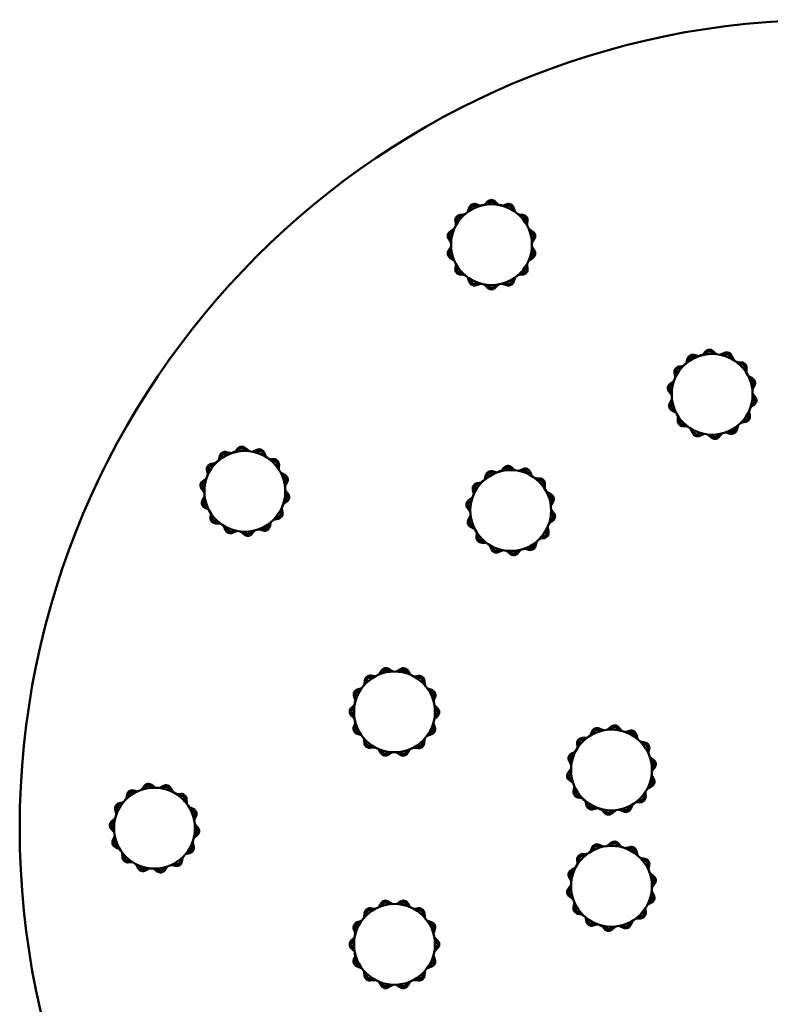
# Model space of a CAD drawing. Header units: millimetres. Extents: x 895 to 3556, y 117 to 2913.
# Tile 2 of 13: x 895 to 1312, y 469 to 1017. Entities that reach past the tile are written whole.
import ezdxf

# ---------------------------------------------------------------- set-up
doc = ezdxf.new("R2010")
doc.units = ezdxf.units.MM
doc.header["$LTSCALE"] = 10
doc.layers.add('Widoczne (ISO)', color=7, linetype='Continuous', lineweight=50)

msp = doc.modelspace()

# ---------------------------------------------------------------- linework, layer by layer
at = {"layer": 'Widoczne (ISO)'}
for p, q in [((1153.77, 914.49), (1155.13, 915.88)), ((1159.42, 915.88), (1160.77, 914.49)), ((1144.31, 910.74), (1144.93, 912.57)), ((1145.87, 912.25), (1145.46, 911.03)), ((1149.66, 913.05), (1148.45, 913.49)), ((1148.79, 914.43), (1150.61, 913.77)), ((1151.48, 913.91), (1151.48, 913.87)), ((1151.48, 913.91), (1152.7, 913.91)), ((1151.48, 913.62), (1151.48, 913.87)), ((1155.84, 915.18), (1154.94, 914.26)), ((1159.6, 914.26), (1158.7, 915.18)), ((1161.85, 913.91), (1163.07, 913.91)), ((1163.07, 913.87), (1163.07, 913.91)), ((1163.07, 913.87), (1163.07, 913.62)), ((1163.93, 913.77), (1165.75, 914.43)), ((1166.09, 913.49), (1164.88, 913.05)), ((1169.08, 911.03), (1168.67, 912.25)), ((1169.62, 912.57), (1170.23, 910.74)), ((1137.41, 903.25), (1137.17, 905.17)), ((1138.16, 905.29), (1138.32, 904.01)), ((1139.85, 908.52), (1141.77, 908.71)), ((1141.23, 907.65), (1139.95, 907.52)), ((1172.77, 908.71), (1174.7, 908.52)), ((1174.6, 907.52), (1173.32, 907.65)), ((1176.22, 904.01), (1176.38, 905.29)), ((1177.37, 905.17), (1177.13, 903.25)), ((1134.35, 899.31), (1136, 900.32)), ((1135.97, 899.13), (1134.87, 898.46)), ((1178.54, 900.32), (1180.19, 899.31)), ((1179.67, 898.46), (1178.57, 899.13)), ((1134.44, 893.5), (1133.4, 895.13)), ((1134.24, 895.67), (1134.94, 894.59)), ((1179.61, 894.59), (1180.3, 895.67)), ((1181.15, 895.13), (1180.1, 893.5)), ((1133.4, 888.63), (1134.44, 890.26)), ((1134.94, 889.17), (1134.24, 888.09)), ((1180.3, 888.09), (1179.61, 889.17)), ((1180.1, 890.26), (1181.15, 888.63)), ((1136, 883.44), (1134.35, 884.45)), ((1134.87, 885.3), (1135.97, 884.63)), ((1135.33, 885.9), (1135.3, 885.88)), ((1135.91, 884.83), (1135.3, 885.88)), ((1135.33, 885.9), (1135.55, 886.03)), ((1180.19, 884.45), (1178.54, 883.44)), ((1178.57, 884.63), (1179.67, 885.3)), ((1179.25, 885.88), (1178.64, 884.83)), ((1179, 886.03), (1179.21, 885.9)), ((1179.25, 885.88), (1179.21, 885.9)), ((1137.17, 878.59), (1137.41, 880.51)), ((1138.32, 879.75), (1138.16, 878.47)), ((1140.92, 876.14), (1140.48, 876.9)), ((1174.06, 876.9), (1173.62, 876.14)), ((1176.38, 878.47), (1176.22, 879.75)), ((1177.13, 880.51), (1177.37, 878.59)), ((1141.77, 875.04), (1139.85, 875.24)), ((1139.95, 876.23), (1141.23, 876.1)), ((1144.93, 871.19), (1144.31, 873.02)), ((1145.46, 872.73), (1145.87, 871.51)), ((1168.67, 871.51), (1169.08, 872.73)), ((1170.23, 873.02), (1169.62, 871.19)), ((1174.7, 875.24), (1172.77, 875.04)), ((1173.32, 876.1), (1174.6, 876.23)), ((1148.45, 870.27), (1149.66, 870.71)), ((1150.61, 869.99), (1148.79, 869.33)), ((1155.13, 867.88), (1153.77, 869.26)), ((1154.94, 869.5), (1155.84, 868.58)), ((1158.7, 868.58), (1159.6, 869.5)), ((1160.77, 869.26), (1159.42, 867.88)), ((1165.75, 869.33), (1163.93, 869.99)), ((1164.88, 870.71), (1166.09, 870.27)), ((1265.85, 826.53), (1266.34, 828.4)), ((1267.3, 828.15), (1266.98, 826.9)), ((1271.03, 829.2), (1269.79, 829.56)), ((1270.06, 830.52), (1271.92, 829.99)), ((1273.15, 830.01), (1274.21, 830.61)), ((1274.23, 830.58), (1274.21, 830.61)), ((1274.23, 830.58), (1274.35, 830.36)), ((1275.03, 830.92), (1276.29, 832.4)), ((1277.05, 831.75), (1276.21, 830.77)), ((1280.86, 831.09), (1279.9, 831.94)), ((1280.57, 832.69), (1282.01, 831.4)), ((1285.22, 830.9), (1286.99, 831.68)), ((1287.39, 830.76), (1286.21, 830.24)), ((1290.54, 828.51), (1290.05, 829.7)), ((1290.97, 830.09), (1291.71, 828.3)), ((1261.54, 824.01), (1263.45, 824.34)), ((1262.98, 823.24), (1261.71, 823.02)), ((1264.14, 824.88), (1265.2, 825.49)), ((1264.14, 824.88), (1264.16, 824.85)), ((1264.28, 824.63), (1264.16, 824.85)), ((1294.38, 826.46), (1296.32, 826.39)), ((1296.28, 825.39), (1295, 825.43)), ((1298.14, 822), (1298.21, 823.28)), ((1299.21, 823.23), (1299.11, 821.3)), ((1259.47, 818.58), (1259.11, 820.48)), ((1260.09, 820.67), (1260.33, 819.41)), ((1300.71, 818.48), (1302.43, 817.58)), ((1301.96, 816.69), (1300.82, 817.29)), ((1256.69, 814.45), (1258.27, 815.57)), ((1258.32, 814.38), (1257.27, 813.63)), ((1301.84, 814.26), (1302.1, 814.25)), ((1302.13, 814.25), (1302.1, 814.25)), ((1302.13, 814.25), (1302.13, 813.03)), ((1302.17, 812.83), (1302.79, 813.96)), ((1303.66, 813.47), (1302.73, 811.78)), ((1257.18, 808.66), (1256.03, 810.21)), ((1256.83, 810.81), (1257.6, 809.78)), ((1303.3, 806.39), (1302.54, 807.42)), ((1302.95, 808.54), (1304.11, 806.99)), ((1256.47, 803.73), (1257.4, 805.42)), ((1257.97, 804.37), (1257.35, 803.24)), ((1258.17, 800.51), (1259.31, 799.91)), ((1301.81, 802.82), (1302.86, 803.57)), ((1303.44, 802.75), (1301.86, 801.63)), ((1302.07, 803.88), (1302.06, 803)), ((1259.42, 798.73), (1257.71, 799.62)), ((1260.92, 793.97), (1261.03, 795.9)), ((1261.99, 795.2), (1261.92, 793.92)), ((1300.05, 796.53), (1299.8, 797.79)), ((1300.66, 798.62), (1301.03, 796.72)), ((1265.75, 790.75), (1263.82, 790.81)), ((1263.85, 791.81), (1265.14, 791.77)), ((1263.95, 792.56), (1263.93, 792.52)), ((1264.98, 791.91), (1263.93, 792.52)), ((1263.95, 792.56), (1264.08, 792.77)), ((1292.83, 789.06), (1293.16, 790.3)), ((1294.29, 790.67), (1293.8, 788.8)), ((1298.59, 793.19), (1296.68, 792.86)), ((1297.15, 793.96), (1298.42, 794.18)), ((1269.17, 787.11), (1268.42, 788.9)), ((1269.59, 788.69), (1270.09, 787.5)), ((1272.74, 786.44), (1273.92, 786.96)), ((1273.64, 786.83), (1272.88, 787.28)), ((1274.92, 786.3), (1273.15, 785.52)), ((1279.57, 784.51), (1278.12, 785.8)), ((1279.27, 786.11), (1280.23, 785.26)), ((1283.09, 785.45), (1283.92, 786.43)), ((1285.1, 786.28), (1283.85, 784.8)), ((1290.07, 786.68), (1288.21, 787.21)), ((1289.11, 788), (1290.34, 787.64)), ((1014.83, 776.91), (1016.08, 778.39)), ((1020.36, 778.71), (1021.81, 777.43)), ((1005.68, 772.46), (1006.16, 774.33)), ((1007.12, 774.08), (1006.81, 772.84)), ((1010.84, 775.16), (1009.6, 775.51)), ((1009.87, 776.47), (1011.73, 775.95)), ((1012.96, 775.99), (1014.02, 776.59)), ((1014.03, 776.56), (1014.02, 776.59)), ((1014.03, 776.56), (1014.16, 776.34)), ((1016.85, 777.75), (1016.02, 776.76)), ((1020.66, 777.11), (1019.7, 777.96)), ((1025.02, 776.95), (1026.78, 777.74)), ((1027.19, 776.83), (1026.02, 776.3)), ((1030.36, 774.6), (1029.85, 775.79)), ((1030.78, 776.18), (1031.53, 774.39)), ((1001.39, 769.91), (1003.3, 770.25)), ((1002.83, 769.15), (1001.57, 768.92)), ((1003.98, 770.8), (1005.03, 771.41)), ((1003.98, 770.8), (1004, 770.77)), ((1004.12, 770.55), (1004, 770.77)), ((1034.21, 772.57), (1036.15, 772.51)), ((1036.12, 771.51), (1034.83, 771.55)), ((1038, 768.13), (1038.06, 769.42)), ((1039.06, 769.37), (1038.97, 767.44)), ((1162.82, 766.19), (1164.07, 767.67)), ((1168.34, 767.99), (1169.79, 766.71)), ((999.36, 764.47), (998.98, 766.37)), ((999.96, 766.56), (1000.21, 765.3)), ((1040.59, 764.63), (1042.31, 763.74)), ((1041.85, 762.85), (1040.71, 763.44)), ((1153.66, 761.73), (1154.14, 763.61)), ((1155.11, 763.36), (1154.79, 762.11)), ((1158.82, 764.44), (1157.59, 764.79)), ((1157.85, 765.75), (1159.72, 765.23)), ((1160.94, 765.26), (1162, 765.87)), ((1162.02, 765.84), (1162, 765.87)), ((1162.02, 765.84), (1162.14, 765.62)), ((1164.83, 767.02), (1164, 766.04)), ((1168.65, 766.39), (1167.68, 767.24)), ((1173, 766.23), (1174.77, 767.02)), ((1175.18, 766.11), (1174, 765.58)), ((1178.34, 763.88), (1177.84, 765.06)), ((1178.76, 765.45), (1179.51, 763.67)), ((1182.2, 761.84), (1184.13, 761.79)), ((996.6, 760.32), (998.17, 761.45)), ((996.76, 756.68), (997.54, 755.65)), ((998.23, 760.26), (997.19, 759.51)), ((1041.75, 760.41), (1042, 760.41)), ((1042.04, 760.41), (1042, 760.41)), ((1042.04, 760.41), (1042.04, 759.19)), ((1042.08, 758.99), (1042.7, 760.12)), ((1043.58, 759.64), (1042.65, 757.94)), ((1149.38, 759.19), (1151.28, 759.53)), ((1150.82, 758.43), (1149.55, 758.2)), ((1151.96, 760.08), (1153.02, 760.69)), ((1151.96, 760.08), (1151.98, 760.05)), ((1152.11, 759.83), (1151.98, 760.05)), ((1184.1, 760.79), (1182.82, 760.82)), ((1185.99, 757.41), (1186.05, 758.69)), ((1187.05, 758.65), (1186.95, 756.71)), ((997.13, 754.53), (995.96, 756.08)), ((996.45, 749.59), (997.37, 751.29)), ((1043.26, 752.56), (1042.49, 753.59)), ((1042.9, 754.71), (1044.06, 753.16)), ((1147.34, 753.75), (1146.96, 755.65)), ((1147.94, 755.84), (1148.19, 754.58)), ((1188.58, 753.9), (1190.3, 753.02)), ((1189.84, 752.13), (1188.69, 752.72)), ((997.94, 750.25), (997.33, 749.12)), ((999.43, 744.61), (997.71, 745.5)), ((998.17, 746.39), (999.31, 745.8)), ((1041.79, 748.98), (1042.84, 749.73)), ((1043.42, 748.92), (1041.85, 747.79)), ((1042.04, 750.04), (1042.04, 749.16)), ((1144.58, 749.59), (1146.15, 750.73)), ((1144.74, 745.96), (1145.52, 744.93)), ((1146.21, 749.54), (1145.17, 748.78)), ((1189.74, 749.69), (1189.99, 749.69)), ((1190.03, 749.69), (1189.99, 749.69)), ((1190.03, 749.69), (1190.03, 748.47)), ((1190.07, 748.26), (1190.68, 749.4)), ((1191.56, 748.92), (1190.64, 747.22)), ((1000.96, 739.87), (1001.05, 741.8)), ((1002.02, 741.11), (1001.96, 739.82)), ((1037.19, 740.09), (1038.46, 740.31)), ((1040.07, 742.68), (1039.81, 743.94)), ((1040.67, 744.77), (1041.05, 742.87)), ((1145.11, 743.81), (1143.95, 745.35)), ((1144.43, 738.87), (1145.35, 740.57)), ((1191.25, 741.83), (1190.47, 742.86)), ((1190.88, 743.98), (1192.04, 742.44)), ((1005.81, 736.67), (1003.88, 736.72)), ((1003.91, 737.72), (1005.19, 737.69)), ((1004, 738.47), (1003.98, 738.44)), ((1005.03, 737.83), (1003.98, 738.44)), ((1004, 738.47), (1004.12, 738.69)), ((1009.25, 733.06), (1008.49, 734.84)), ((1009.67, 734.64), (1010.17, 733.45)), ((1032.9, 735.16), (1033.22, 736.4)), ((1034.35, 736.78), (1033.87, 734.91)), ((1038.63, 739.33), (1036.73, 738.99)), ((1145.92, 739.53), (1145.31, 738.4)), ((1147.41, 733.89), (1145.69, 734.78)), ((1146.15, 735.66), (1147.3, 735.08)), ((1189.78, 738.25), (1190.82, 739.01)), ((1191.41, 738.2), (1189.84, 737.07)), ((1190.02, 739.32), (1190.02, 738.43)), ((1012.83, 732.41), (1014, 732.94)), ((1013.73, 732.81), (1012.96, 733.25)), ((1015, 732.29), (1013.24, 731.5)), ((1019.67, 730.53), (1018.22, 731.81)), ((1019.36, 732.13), (1020.33, 731.28)), ((1023.18, 731.49), (1024.01, 732.48)), ((1025.19, 732.33), (1023.94, 730.85)), ((1030.15, 732.76), (1028.29, 733.28)), ((1029.18, 734.07), (1030.42, 733.73)), ((1148.94, 729.15), (1149.04, 731.08)), ((1150, 730.38), (1149.94, 729.1)), ((1185.17, 729.36), (1186.44, 729.59)), ((1188.05, 731.95), (1187.8, 733.21)), ((1188.65, 734.04), (1189.03, 732.15)), ((1153.79, 725.95), (1151.86, 726)), ((1151.89, 727), (1153.17, 726.97)), ((1151.98, 727.75), (1151.96, 727.72)), ((1153.02, 727.11), (1151.96, 727.72)), ((1151.98, 727.75), (1152.1, 727.97)), ((1157.23, 722.34), (1156.48, 724.12)), ((1157.65, 723.92), (1158.15, 722.73)), ((1180.88, 724.43), (1181.2, 725.68)), ((1182.33, 726.06), (1181.85, 724.18)), ((1186.61, 728.6), (1184.71, 728.27)), ((1160.81, 721.69), (1161.99, 722.21)), ((1161.71, 722.09), (1160.94, 722.53)), ((1162.99, 721.57), (1161.22, 720.77)), ((1167.65, 719.8), (1166.2, 721.08)), ((1167.34, 721.41), (1168.31, 720.56)), ((1171.16, 720.77), (1171.99, 721.75)), ((1173.17, 721.6), (1171.92, 720.12)), ((1178.14, 722.04), (1176.27, 722.56)), ((1177.17, 723.35), (1178.4, 723)), ((1094.99, 653.15), (1096.01, 654.79)), ((1096.86, 654.26), (1096.18, 653.17)), ((1100.72, 654.18), (1099.65, 654.88)), ((1100.19, 655.72), (1101.81, 654.66)), ((1105.06, 654.64), (1106.69, 655.68)), ((1107.23, 654.83), (1106.14, 654.14)), ((1109.28, 653.51), (1109.41, 653.73)), ((1109.43, 653.76), (1109.41, 653.73)), ((1109.43, 653.76), (1110.48, 653.14)), ((1110.68, 653.08), (1110.01, 654.18)), ((1110.87, 654.7), (1111.87, 653.04)), ((1086.56, 647.43), (1086.76, 649.36)), ((1087.76, 649.25), (1087.62, 647.97)), ((1091.28, 650.85), (1090, 651.02)), ((1090.13, 652.01), (1092.05, 651.76)), ((1114.78, 651.61), (1116.71, 651.84)), ((1116.82, 650.84), (1115.54, 650.69)), ((1118.37, 648.52), (1119.14, 648.07)), ((1119.17, 647.77), (1119.05, 649.05)), ((1120.04, 649.14), (1120.22, 647.22)), ((1082.68, 644.3), (1084.51, 644.91)), ((1084.21, 643.76), (1082.99, 643.35)), ((1122.23, 644.67), (1124.06, 644.04)), ((1123.73, 643.09), (1122.52, 643.51)), ((1081.44, 638.63), (1080.79, 640.45)), ((1081.29, 636.54), (1081.3, 637.76)), ((1081.34, 637.76), (1081.3, 637.76)), ((1081.34, 637.76), (1081.59, 637.76)), ((1081.74, 640.78), (1082.17, 639.57)), ((1124.51, 639.3), (1124.96, 640.51)), ((1125.9, 640.16), (1125.23, 638.35)), ((1079.31, 634.12), (1080.7, 635.47)), ((1079.98, 630.54), (1080.9, 629.64)), ((1080.93, 634.3), (1080, 633.4)), ((1126.6, 633.1), (1125.68, 634.01)), ((1125.93, 635.18), (1127.3, 633.81)), ((1080.65, 628.47), (1079.28, 629.83)), ((1080.68, 623.49), (1081.35, 625.3)), ((1081.22, 626.17), (1081.23, 627.39)), ((1081.22, 626.17), (1081.26, 626.17)), ((1081.51, 626.17), (1081.26, 626.17)), ((1125.14, 625.02), (1125.79, 623.2)), ((1125.65, 629.35), (1126.58, 630.25)), ((1127.27, 629.53), (1125.88, 628.18)), ((1082.07, 624.35), (1081.62, 623.14)), ((1084.35, 618.98), (1082.52, 619.61)), ((1082.85, 620.56), (1084.06, 620.14)), ((1123.9, 619.35), (1122.07, 618.74)), ((1122.37, 619.89), (1123.59, 620.3)), ((1124.84, 622.86), (1124.41, 624.08)), ((1212.51, 619.25), (1213.27, 621.03)), ((1214.19, 620.64), (1213.69, 619.45)), ((1218.02, 621.15), (1216.85, 621.68)), ((1216.98, 620.84), (1217.74, 621.28)), ((1217.26, 622.59), (1219.02, 621.8)), ((1222.23, 622.29), (1223.69, 623.56)), ((1224.35, 622.81), (1223.38, 621.96)), ((1228.03, 621.61), (1227.2, 622.6)), ((1227.96, 623.24), (1229.21, 621.76)), ((1232.31, 620.81), (1234.17, 621.33)), ((1234.44, 620.36), (1233.2, 620.02)), ((1086.54, 614.51), (1086.36, 616.43)), ((1087.41, 615.88), (1087.54, 614.6)), ((1118.93, 615.37), (1118.16, 614.94)), ((1118.82, 614.4), (1118.96, 615.68)), ((1120.03, 616.21), (1119.82, 614.29)), ((1205.07, 612.29), (1204.98, 614.22)), ((1205.98, 614.27), (1206.04, 612.99)), ((1207.9, 617.37), (1209.83, 617.42)), ((1209.21, 616.4), (1207.92, 616.37)), ((1208, 615.65), (1209.05, 616.26)), ((1208, 615.65), (1208.02, 615.62)), ((1208.14, 615.4), (1208.02, 615.62)), ((1237.24, 617.69), (1236.92, 618.93)), ((1237.89, 619.18), (1238.37, 617.31)), ((1240.75, 615.1), (1242.65, 614.76)), ((1242.48, 613.78), (1241.21, 614)), ((1089.76, 612.8), (1091.04, 612.95)), ((1091.8, 612.04), (1089.88, 611.81)), ((1095.71, 608.95), (1094.71, 610.61)), ((1095.9, 610.57), (1096.57, 609.47)), ((1099.35, 608.82), (1100.44, 609.51)), ((1101.52, 609.01), (1099.89, 607.97)), ((1106.39, 607.93), (1104.77, 608.99)), ((1105.86, 609.47), (1106.93, 608.77)), ((1109.13, 609.84), (1109, 610.06)), ((1109.13, 609.84), (1109.15, 609.81)), ((1110.21, 610.41), (1109.15, 609.81)), ((1109.72, 609.39), (1110.4, 610.48)), ((1111.6, 610.5), (1110.57, 608.86)), ((1116.45, 611.64), (1114.53, 611.89)), ((1115.3, 612.8), (1116.58, 612.63)), ((1201.73, 608.59), (1203.45, 609.48)), ((1243.83, 610.15), (1244.09, 611.42)), ((1245.07, 611.22), (1244.69, 609.32)), ((1201.39, 602.8), (1200.47, 604.5)), ((1201.35, 604.97), (1201.96, 603.84)), ((1203.33, 608.29), (1202.19, 607.7)), ((1246.86, 604.36), (1245.81, 605.11)), ((1245.87, 606.3), (1247.44, 605.17)), ((1246.06, 604.93), (1246.06, 604.05)), ((1199.98, 598.01), (1201.15, 599.56)), ((1201.55, 598.44), (1200.78, 597.41)), ((1246.51, 600.5), (1247.28, 601.53)), ((1248.08, 600.93), (1246.92, 599.38)), ((1202.19, 592.64), (1200.62, 593.77)), ((1201.21, 594.59), (1202.25, 593.83)), ((1246.02, 593.68), (1245.77, 593.68)), ((1246.02, 593.68), (1246.06, 593.68)), ((1246.06, 594.9), (1246.06, 593.68)), ((1246.72, 593.97), (1246.1, 595.1)), ((1246.67, 596.15), (1247.6, 594.45)), ((959.09, 586.92), (957.83, 587.17)), ((958.02, 588.16), (959.92, 587.78)), ((962.94, 588.96), (964.07, 590.53)), ((964.89, 589.94), (964.13, 588.9)), ((968.74, 589.6), (967.71, 590.37)), ((968.31, 591.17), (969.86, 590)), ((973.1, 589.76), (974.8, 590.68)), ((975.27, 589.8), (974.14, 589.19)), ((978.59, 587.82), (978, 588.96)), ((978.89, 589.42), (979.78, 587.7)), ((1202.99, 587.72), (1203.37, 589.62)), ((1204.23, 588.79), (1203.98, 587.53)), ((1242.99, 586.65), (1243.08, 584.72)), ((1246.33, 590.35), (1244.61, 589.46)), ((1244.73, 590.65), (1245.87, 591.24)), ((950.06, 580.98), (951.93, 581.46)), ((952.98, 582.1), (953.59, 583.15)), ((953.62, 583.13), (953.59, 583.15)), ((953.62, 583.13), (953.84, 583.01)), ((954.14, 583.84), (954.48, 585.74)), ((955.47, 585.56), (955.24, 584.3)), ((982.59, 586.08), (984.52, 586.17)), ((984.57, 585.17), (983.29, 585.11)), ((985.7, 583.01), (985.92, 583.13)), ((985.95, 583.15), (985.92, 583.13)), ((985.95, 583.15), (986.56, 582.1)), ((986.7, 581.94), (986.67, 583.23)), ((987.67, 583.25), (987.72, 581.32)), ((1207.31, 583.84), (1205.41, 584.18)), ((1205.59, 585.17), (1206.85, 584.94)), ((1208.02, 583.32), (1208, 583.29)), ((1209.05, 582.68), (1208, 583.29)), ((1208.02, 583.32), (1208.14, 583.54)), ((1210.17, 579.76), (1209.69, 581.63)), ((1210.82, 581.26), (1211.14, 580.01)), ((1240.16, 581.58), (1238.23, 581.53)), ((1238.85, 582.54), (1240.14, 582.58)), ((1242.08, 584.67), (1242.02, 585.96)), ((948.44, 575.4), (947.92, 577.26)), ((948.88, 577.53), (949.23, 576.29)), ((951.56, 580.33), (950.31, 580.01)), ((989.55, 578.64), (991.33, 577.88)), ((990.94, 576.96), (989.75, 577.46)), ((1213.62, 578.58), (1214.86, 578.93)), ((1215.75, 578.14), (1213.89, 577.62)), ((1218.03, 577.5), (1216.98, 578.11)), ((1218.03, 577.5), (1218.05, 577.53)), ((1218.18, 577.75), (1218.05, 577.53)), ((1220.1, 575.7), (1218.85, 577.18)), ((1220.04, 577.33), (1220.86, 576.34)), ((1223.72, 576.13), (1224.68, 576.98)), ((1225.83, 576.66), (1224.38, 575.38)), ((1230.8, 576.35), (1229.04, 577.14)), ((1230.04, 577.79), (1231.21, 577.26)), ((1233.87, 578.31), (1234.38, 579.49)), ((1235.55, 579.7), (1234.79, 577.92)), ((946, 571.05), (947.48, 572.3)), ((947.63, 571.11), (946.64, 570.29)), ((947.8, 573.12), (948.41, 574.17)), ((947.8, 573.12), (947.83, 573.1)), ((948.05, 572.97), (947.83, 573.1)), ((991.14, 574.17), (991.58, 573.41)), ((991.45, 573.13), (991.98, 574.3)), ((992.89, 573.89), (992.1, 572.13)), ((946.96, 565.32), (945.68, 566.77)), ((946.43, 567.43), (947.28, 566.47)), ((993.11, 566.8), (992.26, 567.77)), ((992.59, 568.92), (993.86, 567.46)), ((946.65, 560.35), (947.44, 562.11)), ((948.09, 561.11), (947.56, 559.94)), ((991.91, 563.12), (992.9, 563.95)), ((993.54, 563.19), (992.06, 561.94)), ((950, 555.6), (948.22, 556.36)), ((948.61, 557.28), (949.79, 556.77)), ((987.99, 553.91), (989.23, 554.23)), ((990.66, 556.71), (990.32, 557.95)), ((991.11, 558.84), (991.63, 556.98)), ((1212.51, 554.54), (1213.27, 556.32)), ((1214.19, 555.93), (1213.69, 554.75)), ((1218.02, 556.45), (1216.85, 556.98)), ((1216.98, 556.13), (1217.74, 556.58)), ((1217.26, 557.89), (1219.02, 557.1)), ((1222.23, 557.58), (1223.69, 558.86)), ((1224.35, 558.11), (1223.38, 557.26)), ((1228.03, 556.91), (1227.2, 557.89)), ((1227.96, 558.54), (1229.21, 557.06)), ((1232.31, 556.1), (1234.17, 556.62)), ((1234.44, 555.66), (1233.2, 555.31)), ((1237.24, 552.98), (1236.92, 554.23)), ((1237.89, 554.48), (1238.37, 552.6)), ((951.88, 550.99), (951.83, 552.92)), ((952.84, 552.3), (952.88, 551.01)), ((954.97, 549.07), (956.26, 549.13)), ((956.95, 548.16), (955.02, 548.07)), ((984.08, 548.67), (984.3, 549.94)), ((985.4, 550.4), (985.06, 548.5)), ((989.48, 553.26), (987.61, 552.78)), ((1205.07, 547.59), (1204.98, 549.52)), ((1205.98, 549.57), (1206.04, 548.28)), ((1207.9, 552.66), (1209.83, 552.71)), ((1209.21, 551.7), (1207.92, 551.66)), ((1208, 550.95), (1209.05, 551.56)), ((1208, 550.95), (1208.02, 550.92)), ((1208.14, 550.7), (1208.02, 550.92)), ((1240.75, 550.4), (1242.65, 550.06)), ((1242.48, 549.07), (1241.21, 549.3)), ((960.65, 544.82), (959.76, 546.54)), ((960.95, 546.42), (961.54, 545.28)), ((963.98, 545.13), (963.98, 545.38)), ((963.98, 545.13), (963.98, 545.09)), ((965.2, 545.09), (963.98, 545.09)), ((964.27, 544.43), (965.4, 545.05)), ((966.45, 544.48), (964.75, 543.56)), ((971.23, 543.07), (969.68, 544.23)), ((970.8, 544.64), (971.83, 543.87)), ((975.23, 545.09), (974.35, 545.09)), ((974.66, 544.29), (975.41, 545.34)), ((976.6, 545.28), (975.47, 543.71)), ((981.52, 546.08), (979.62, 546.46)), ((980.45, 547.32), (981.72, 547.06)), ((1201.73, 543.89), (1203.45, 544.77)), ((1203.33, 543.59), (1202.19, 543)), ((1243.83, 545.45), (1244.09, 546.71)), ((1245.07, 546.51), (1244.69, 544.62)), ((1201.39, 538.09), (1200.47, 539.79)), ((1201.35, 540.27), (1201.96, 539.14)), ((1246.86, 539.65), (1245.81, 540.41)), ((1245.87, 541.6), (1247.44, 540.46)), ((1246.06, 540.23), (1246.06, 539.34)), ((1199.98, 533.31), (1201.15, 534.85)), ((1201.55, 533.73), (1200.78, 532.71)), ((1246.51, 535.8), (1247.28, 536.83)), ((1248.08, 536.22), (1246.92, 534.68)), ((1100.04, 526.29), (1101.67, 525.24)), ((1104.92, 525.24), (1106.54, 526.29)), ((1202.19, 527.94), (1200.62, 529.07)), ((1201.21, 529.88), (1202.25, 529.13)), ((1244.73, 525.94), (1245.87, 526.53)), ((1246.02, 528.97), (1245.77, 528.97)), ((1246.02, 528.97), (1246.06, 528.97)), ((1246.06, 530.19), (1246.06, 528.97)), ((1246.72, 529.27), (1246.1, 530.4)), ((1246.67, 531.44), (1247.6, 529.74)), ((1091.16, 521.36), (1089.88, 521.52)), ((1090.01, 522.52), (1091.93, 522.28)), ((1094.85, 523.69), (1095.86, 525.33)), ((1096.71, 524.81), (1096.04, 523.71)), ((1100.58, 524.75), (1099.5, 525.45)), ((1107.08, 525.45), (1106, 524.75)), ((1109.14, 524.14), (1109.27, 524.36)), ((1109.29, 524.39), (1109.27, 524.36)), ((1109.29, 524.39), (1110.34, 523.78)), ((1110.54, 523.71), (1109.87, 524.81)), ((1110.72, 525.33), (1111.73, 523.68)), ((1114.66, 522.28), (1116.58, 522.51)), ((1116.7, 521.52), (1115.42, 521.36)), ((1202.99, 523.02), (1203.37, 524.92)), ((1204.23, 524.09), (1203.98, 522.82)), ((1242.08, 519.97), (1242.02, 521.25)), ((1242.99, 521.95), (1243.08, 520.02)), ((1246.33, 525.64), (1244.61, 524.76)), ((1082.6, 514.76), (1084.43, 515.38)), ((1086.46, 517.92), (1086.65, 519.84)), ((1087.65, 519.74), (1087.52, 518.46)), ((1118.27, 519.2), (1119.04, 518.76)), ((1119.07, 518.46), (1118.94, 519.74)), ((1119.93, 519.84), (1120.13, 517.91)), ((1122.15, 515.38), (1123.98, 514.76)), ((1207.31, 519.14), (1205.41, 519.48)), ((1205.59, 520.46), (1206.85, 520.24)), ((1208.02, 518.62), (1208, 518.59)), ((1209.05, 517.98), (1208, 518.59)), ((1208.02, 518.62), (1208.14, 518.84)), ((1210.17, 515.06), (1209.69, 516.93)), ((1210.82, 516.55), (1211.14, 515.3)), ((1240.16, 516.87), (1238.23, 516.82)), ((1238.85, 517.84), (1240.14, 517.87)), ((1081.4, 509.08), (1080.74, 510.9)), ((1081.68, 511.24), (1082.12, 510.03)), ((1084.14, 514.23), (1082.92, 513.81)), ((1123.66, 513.81), (1122.44, 514.22)), ((1124.46, 510.02), (1124.9, 511.23)), ((1125.84, 510.89), (1125.18, 509.07)), ((1213.62, 513.87), (1214.86, 514.22)), ((1215.75, 513.43), (1213.89, 512.91)), ((1218.03, 512.79), (1216.98, 513.4)), ((1218.03, 512.79), (1218.05, 512.82)), ((1218.18, 513.04), (1218.05, 512.82)), ((1220.1, 511), (1218.85, 512.48)), ((1220.04, 512.62), (1220.86, 511.64)), ((1223.72, 511.43), (1224.68, 512.28)), ((1225.83, 511.95), (1224.38, 510.68)), ((1230.8, 511.64), (1229.04, 512.44)), ((1230.04, 513.08), (1231.21, 512.56)), ((1233.87, 513.6), (1234.38, 514.79)), ((1235.55, 514.99), (1234.79, 513.21)), ((1079.29, 504.56), (1080.67, 505.91)), ((1080.91, 504.75), (1079.99, 503.85)), ((1081.3, 508.21), (1081.26, 508.21)), ((1081.26, 506.99), (1081.26, 508.21)), ((1081.3, 508.21), (1081.55, 508.21)), ((1126.59, 503.84), (1125.67, 504.74)), ((1125.91, 505.91), (1127.29, 504.56)), ((1080.67, 498.92), (1079.29, 500.27)), ((1079.99, 500.99), (1080.91, 500.09)), ((1125.67, 500.08), (1126.59, 500.98)), ((1127.29, 500.27), (1125.91, 498.92)), ((1080.74, 493.94), (1081.4, 495.75)), ((1081.26, 496.62), (1081.26, 497.84)), ((1081.26, 496.62), (1081.3, 496.62)), ((1081.55, 496.62), (1081.3, 496.62)), ((1082.12, 494.81), (1081.68, 493.6)), ((1124.9, 493.59), (1124.46, 494.8)), ((1125.18, 495.75), (1125.84, 493.93)), ((1084.43, 489.45), (1082.6, 490.07)), ((1082.92, 491.02), (1084.14, 490.61)), ((1123.98, 490.07), (1122.15, 489.45)), ((1122.44, 490.6), (1123.66, 491.02)), ((1086.65, 484.99), (1086.45, 486.91)), ((1087.51, 486.37), (1087.64, 485.09)), ((1089.88, 483.31), (1091.16, 483.47)), ((1091.92, 482.55), (1090, 482.32)), ((1116.57, 482.31), (1114.66, 482.55)), ((1115.42, 483.46), (1116.7, 483.31)), ((1119.03, 486.06), (1118.27, 485.62)), ((1118.93, 485.09), (1119.06, 486.37)), ((1120.12, 486.91), (1119.93, 484.99)), ((1095.86, 479.5), (1094.85, 481.14)), ((1096.04, 481.12), (1096.71, 480.02)), ((1099.5, 479.38), (1100.58, 480.08)), ((1101.66, 479.59), (1100.04, 478.54)), ((1106.54, 478.54), (1104.91, 479.59)), ((1106, 480.08), (1107.08, 479.38)), ((1109.27, 480.47), (1109.14, 480.69)), ((1109.27, 480.47), (1109.29, 480.44)), ((1110.34, 481.05), (1109.29, 480.44)), ((1109.87, 480.02), (1110.54, 481.11)), ((1111.73, 481.14), (1110.72, 479.49))]:
    msp.add_line(p, q, dxfattribs=at)
for centre, radius in [((1344.77, 567.12), 450), ((1157.27, 891.88), 22.5), ((1280.07, 808.6), 22.5), ((1020.01, 754.62), 22.5), ((1167.99, 743.9), 22.5), ((1103.29, 631.82), 22.5), ((1224.03, 599.47), 22.5), ((969.77, 567.12), 22.5), ((1224.03, 534.77), 22.5), ((1103.29, 502.41), 22.5)]:
    msp.add_circle(centre, radius, dxfattribs=at)
for centre, radius, start, end in [((1157.27, 913.78), 3, 44.3829, 135.6171), ((1157.27, 913.78), 2, 44.3829, 135.6171), ((1141.47, 911.7), 3, 325.6761, 341.3314), ((1147.77, 911.61), 3, 70.0972, 161.3314), ((1147.77, 911.61), 2, 70.0972, 161.3314), ((1151.63, 916.59), 3, 250.0972, 265.7525), ((1151.63, 916.59), 3, 299.9618, 315.6171), ((1162.91, 916.59), 3, 224.3829, 240.0382), ((1162.91, 916.59), 3, 274.2475, 289.9028), ((1166.77, 911.61), 3, 18.6686, 109.9028), ((1166.77, 911.61), 2, 18.6686, 109.9028), ((1173.08, 911.7), 3, 198.6686, 214.3239), ((1140.15, 905.53), 3, 95.8114, 187.0457), ((1140.15, 905.53), 2, 95.8114, 187.0457), ((1141.47, 911.7), 3, 275.8114, 291.4668), ((1173.08, 911.7), 3, 248.5332, 264.1886), ((1174.39, 905.53), 2, 352.9543, 84.1886), ((1174.39, 905.53), 3, 352.9543, 84.1886), ((1135.92, 896.75), 3, 121.5257, 212.76), ((1134.43, 902.88), 3, 301.5257, 317.1811), ((1134.43, 902.88), 3, 351.3903, 7.0457), ((1180.11, 902.88), 3, 172.9543, 188.6097), ((1180.11, 902.88), 3, 222.8189, 238.4743), ((1178.62, 896.75), 3, 327.24, 58.4743), ((1135.92, 896.75), 2, 121.5257, 212.76), ((1131.92, 891.88), 3, 17.1046, 32.76), ((1178.62, 896.75), 2, 327.24, 58.4743), ((1182.62, 891.88), 3, 147.24, 162.8954), ((1135.92, 887.01), 3, 147.24, 238.4743), ((1135.92, 887.01), 2, 147.24, 238.4743), ((1131.92, 891.88), 3, 327.24, 342.8954), ((1178.62, 887.01), 2, 301.5257, 32.76), ((1182.62, 891.88), 3, 197.1046, 212.76), ((1178.62, 887.01), 3, 301.5257, 32.76), ((1134.43, 880.88), 3, 42.8189, 58.4743), ((1180.11, 880.88), 3, 121.5257, 137.1811), ((1140.15, 878.22), 3, 172.9543, 264.1886), ((1134.43, 880.88), 3, 352.9543, 8.6097), ((1140.15, 878.22), 2, 172.9543, 264.1886), ((1174.39, 878.22), 2, 275.8114, 7.0457), ((1174.39, 878.22), 3, 275.8114, 7.0457), ((1180.11, 880.88), 3, 171.3903, 187.0457), ((1141.47, 872.06), 3, 68.5332, 84.1886), ((1141.47, 872.06), 3, 18.6686, 34.3239), ((1147.77, 872.15), 2, 198.6686, 289.9028), ((1166.77, 872.15), 2, 250.0972, 341.3314), ((1173.08, 872.06), 3, 145.6761, 161.3314), ((1173.08, 872.06), 3, 95.8114, 111.4668), ((1147.77, 872.15), 3, 198.6686, 289.9028), ((1151.63, 867.16), 3, 94.2475, 109.9028), ((1151.63, 867.16), 3, 44.3829, 60.0382), ((1157.27, 869.98), 3, 224.3829, 315.6171), ((1157.27, 869.98), 2, 224.3829, 315.6171), ((1162.91, 867.16), 3, 119.9618, 135.6171), ((1162.91, 867.16), 3, 70.0972, 85.7525), ((1166.77, 872.15), 3, 250.0972, 341.3314), ((1278.57, 830.45), 3, 48.3011, 139.5354), ((1269.24, 827.64), 3, 74.0154, 165.2497), ((1269.24, 827.64), 2, 74.0154, 165.2497), ((1272.75, 832.87), 3, 254.0154, 269.6708), ((1272.75, 832.87), 3, 303.8801, 319.5354), ((1278.57, 830.45), 2, 48.3011, 139.5354), ((1284.01, 833.64), 3, 228.3011, 243.9565), ((1284.01, 833.64), 3, 278.1658, 293.8211), ((1288.2, 828.94), 3, 22.5869, 113.8211), ((1288.2, 828.94), 2, 22.5869, 113.8211), ((1294.48, 829.45), 3, 202.5869, 218.2422), ((1262.05, 821.05), 3, 99.7297, 190.964), ((1262.05, 821.05), 2, 99.7297, 190.964), ((1262.94, 827.29), 3, 279.7297, 295.3851), ((1262.94, 827.29), 3, 329.5943, 345.2497), ((1294.48, 829.45), 3, 252.4515, 268.1068), ((1296.22, 823.39), 2, 356.8726, 88.1068), ((1296.22, 823.39), 3, 356.8726, 88.1068), ((1256.53, 818.01), 3, 355.3086, 10.964), ((1302.1, 821.13), 3, 176.8726, 192.5279), ((1302.1, 821.13), 3, 226.7372, 242.3926), ((1301.03, 814.92), 2, 331.1583, 62.3926), ((1301.03, 814.92), 3, 331.1583, 62.3926), ((1258.43, 812), 3, 125.444, 216.6783), ((1258.43, 812), 2, 125.444, 216.6783), ((1256.53, 818.01), 3, 305.444, 321.0994), ((1305.36, 810.33), 3, 151.1583, 166.8136), ((1254.78, 806.87), 3, 21.0229, 36.6783), ((1254.78, 806.87), 3, 331.1583, 346.8136), ((1305.36, 810.33), 3, 201.0229, 216.6783), ((1301.7, 805.2), 2, 305.444, 36.6783), ((1301.7, 805.2), 3, 305.444, 36.6783), ((1259.1, 802.28), 3, 151.1583, 242.3926), ((1259.1, 802.28), 2, 151.1583, 242.3926), ((1303.6, 799.19), 3, 125.444, 141.0994), ((1258.03, 796.07), 3, 46.7372, 62.3926), ((1258.03, 796.07), 3, 356.8726, 12.5279), ((1298.08, 796.15), 2, 279.7297, 10.964), ((1298.08, 796.15), 3, 279.7297, 10.964), ((1303.6, 799.19), 3, 175.3086, 190.964), ((1263.92, 793.81), 3, 176.8726, 268.1068), ((1263.92, 793.81), 2, 176.8726, 268.1068), ((1265.65, 787.75), 3, 72.4515, 88.1068), ((1265.65, 787.75), 3, 22.5869, 38.2422), ((1297.19, 789.91), 3, 149.5943, 165.2497), ((1297.19, 789.91), 3, 99.7297, 115.3851), ((1271.94, 788.27), 3, 202.5869, 293.8211), ((1271.94, 788.27), 2, 202.5869, 293.8211), ((1276.13, 783.56), 3, 98.1658, 113.8211), ((1276.13, 783.56), 3, 48.3011, 63.9565), ((1281.56, 786.75), 3, 228.3011, 319.5354), ((1281.56, 786.75), 2, 228.3011, 319.5354), ((1287.38, 784.33), 3, 123.8801, 139.5354), ((1287.38, 784.33), 3, 74.0154, 89.6708), ((1290.9, 789.56), 3, 254.0154, 345.2497), ((1290.9, 789.56), 2, 254.0154, 345.2497), ((1018.38, 776.46), 3, 48.6686, 139.9028), ((1018.38, 776.46), 2, 48.6686, 139.9028), ((1009.06, 773.59), 3, 74.3829, 165.6171), ((1009.06, 773.59), 2, 74.3829, 165.6171), ((1012.54, 778.84), 3, 254.3829, 270.0382), ((1012.54, 778.84), 3, 304.2475, 319.9028), ((1023.79, 779.69), 3, 228.6686, 244.3239), ((1023.79, 779.69), 3, 278.5332, 294.1886), ((1028.01, 775.01), 3, 22.9543, 114.1886), ((1028.01, 775.01), 2, 22.9543, 114.1886), ((1034.29, 775.56), 3, 202.9543, 218.6097), ((1001.92, 766.96), 3, 100.0972, 191.3314), ((1001.92, 766.96), 2, 100.0972, 191.3314), ((1002.77, 773.2), 3, 280.0972, 295.7525), ((1002.77, 773.2), 3, 329.9618, 345.6171), ((1034.29, 775.56), 3, 252.8189, 268.4743), ((1036.07, 769.52), 2, 357.24, 88.4743), ((1036.07, 769.52), 3, 357.24, 88.4743), ((1041.97, 767.29), 3, 177.24, 192.8954), ((1166.36, 765.73), 3, 48.6632, 139.8975), ((1166.36, 765.73), 2, 48.6632, 139.8975), ((1176, 764.28), 3, 22.949, 114.1832), ((996.41, 763.88), 3, 305.8114, 321.4668), ((996.41, 763.88), 3, 355.6761, 11.3314), ((1041.97, 767.29), 3, 227.1046, 242.76), ((1040.94, 761.07), 2, 331.5257, 62.76), ((1040.94, 761.07), 3, 331.5257, 62.76), ((1157.05, 762.86), 3, 74.3775, 165.6118), ((1157.05, 762.86), 2, 74.3775, 165.6118), ((1160.53, 768.12), 3, 254.3775, 270.0329), ((1160.53, 768.12), 3, 304.2422, 319.8975), ((1171.78, 768.96), 3, 228.6632, 244.3186), ((1171.78, 768.96), 3, 278.5279, 294.1832), ((1176, 764.28), 2, 22.949, 114.1832), ((1182.28, 764.84), 3, 202.949, 218.6043), ((1182.28, 764.84), 3, 252.8136, 268.4689), ((998.36, 757.88), 3, 125.8114, 217.0457), ((998.36, 757.88), 2, 125.8114, 217.0457), ((1045.29, 756.51), 3, 151.5257, 167.1811), ((1149.9, 756.23), 3, 100.0918, 191.3261), ((1149.9, 756.23), 2, 100.0918, 191.3261), ((1150.75, 762.48), 3, 280.0918, 295.7472), ((1150.75, 762.48), 3, 329.9564, 345.6118), ((1184.05, 758.79), 2, 357.2347, 88.4689), ((1184.05, 758.79), 3, 357.2347, 88.4689), ((1189.95, 756.57), 3, 177.2347, 192.89), ((994.73, 752.72), 3, 21.3903, 37.0457), ((994.73, 752.72), 3, 331.5257, 347.1811), ((1045.29, 756.51), 3, 201.3903, 217.0457), ((1041.67, 751.36), 2, 305.8114, 37.0457), ((1041.67, 751.36), 3, 305.8114, 37.0457), ((1144.4, 753.16), 3, 305.8061, 321.4615), ((1144.4, 753.16), 3, 355.6707, 11.3261), ((1189.95, 756.57), 3, 227.0993, 242.7547), ((1188.92, 750.35), 2, 331.5204, 62.7547), ((1188.92, 750.35), 3, 331.5204, 62.7547), ((999.09, 748.16), 3, 151.5257, 242.76), ((999.09, 748.16), 2, 151.5257, 242.76), ((1043.61, 745.36), 3, 175.6761, 191.3314), ((1043.61, 745.36), 3, 125.8114, 141.4668), ((1146.34, 747.16), 3, 125.8061, 217.0404), ((1146.34, 747.16), 2, 125.8061, 217.0404), ((1193.27, 745.79), 3, 151.5204, 167.1757), ((998.06, 741.94), 3, 47.1046, 62.76), ((998.06, 741.94), 3, 357.24, 12.8954), ((1038.11, 742.28), 2, 280.0972, 11.3314), ((1038.11, 742.28), 3, 280.0972, 11.3314), ((1142.72, 742), 3, 21.385, 37.0404), ((1142.72, 742), 3, 331.5204, 347.1757), ((1193.27, 745.79), 3, 201.385, 217.0404), ((1189.65, 740.63), 2, 305.8061, 37.0404), ((1189.65, 740.63), 3, 305.8061, 37.0404), ((1003.96, 739.72), 3, 177.24, 268.4743), ((1003.96, 739.72), 2, 177.24, 268.4743), ((1005.73, 733.67), 3, 72.8189, 88.4743), ((1005.73, 733.67), 3, 22.9543, 38.6097), ((1030.96, 735.65), 3, 254.3829, 345.6171), ((1030.96, 735.65), 2, 254.3829, 345.6171), ((1037.25, 736.04), 3, 149.9618, 165.6171), ((1037.25, 736.04), 3, 100.0972, 115.7525), ((1147.07, 737.44), 3, 151.5204, 242.7547), ((1147.07, 737.44), 2, 151.5204, 242.7547), ((1191.59, 734.63), 3, 175.6707, 191.3261), ((1191.59, 734.63), 3, 125.8061, 141.4615), ((1012.01, 734.23), 3, 202.9543, 294.1886), ((1012.01, 734.23), 2, 202.9543, 294.1886), ((1016.23, 729.55), 3, 98.5332, 114.1886), ((1016.23, 729.55), 3, 48.6686, 64.3239), ((1021.65, 732.78), 3, 228.6686, 319.9028), ((1021.65, 732.78), 2, 228.6686, 319.9028), ((1027.48, 730.4), 3, 124.2475, 139.9028), ((1027.48, 730.4), 3, 74.3829, 90.0382), ((1146.04, 731.22), 3, 47.0993, 62.7547), ((1151.94, 729), 3, 177.2347, 268.4689), ((1146.04, 731.22), 3, 357.2347, 12.89), ((1151.94, 729), 2, 177.2347, 268.4689), ((1186.09, 731.56), 2, 280.0918, 11.3261), ((1186.09, 731.56), 3, 280.0918, 11.3261), ((1153.71, 722.95), 3, 72.8136, 88.4689), ((1153.71, 722.95), 3, 22.949, 38.6043), ((1178.94, 724.93), 3, 254.3775, 345.6118), ((1178.94, 724.93), 2, 254.3775, 345.6118), ((1185.24, 725.31), 3, 149.9564, 165.6118), ((1185.24, 725.31), 3, 100.0918, 115.7472), ((1159.99, 723.51), 3, 202.949, 294.1832), ((1159.99, 723.51), 2, 202.949, 294.1832), ((1164.21, 718.83), 3, 98.5279, 114.1832), ((1164.21, 718.83), 3, 48.6632, 64.3186), ((1169.63, 722.06), 3, 228.6632, 319.8975), ((1169.63, 722.06), 2, 228.6632, 319.8975), ((1175.46, 719.67), 3, 124.2422, 139.8975), ((1175.46, 719.67), 3, 74.3775, 90.0329), ((1092.44, 654.73), 3, 312.4515, 328.1068), ((1098.55, 653.21), 3, 56.8726, 148.1068), ((1098.55, 653.21), 2, 56.8726, 148.1068), ((1103.45, 657.17), 3, 236.8726, 252.5279), ((1103.45, 657.17), 3, 286.7372, 302.3926), ((1108.3, 653.14), 3, 31.1583, 122.3926), ((1108.3, 653.14), 2, 31.1583, 122.3926), ((1114.44, 654.59), 3, 211.1583, 226.8136), ((1083.57, 647.76), 3, 338.1658, 353.8211), ((1089.75, 649.03), 3, 82.5869, 173.8211), ((1089.75, 649.03), 2, 82.5869, 173.8211), ((1092.44, 654.73), 3, 262.5869, 278.2422), ((1114.44, 654.59), 3, 261.0229, 276.6783), ((1117.05, 648.86), 3, 5.444, 96.6783), ((1117.05, 648.86), 2, 5.444, 96.6783), ((1123.21, 647.5), 3, 185.444, 201.0994), ((1083.62, 641.45), 3, 108.3011, 199.5354), ((1083.62, 641.45), 2, 108.3011, 199.5354), ((1083.57, 647.76), 3, 288.3011, 303.9565), ((1123.21, 647.5), 3, 235.3086, 250.964), ((1123.08, 641.2), 2, 339.7297, 70.964), ((1123.08, 641.2), 3, 339.7297, 70.964), ((1078.61, 637.62), 3, 314.0154, 329.6708), ((1078.61, 637.62), 3, 3.8801, 19.5354), ((1128.04, 637.31), 3, 159.7297, 175.3851), ((1128.04, 637.31), 3, 209.5943, 225.2497), ((1081.39, 631.96), 3, 134.0154, 225.2497), ((1081.39, 631.96), 2, 134.0154, 225.2497), ((1125.19, 631.68), 2, 314.0154, 45.2497), ((1125.19, 631.68), 3, 314.0154, 45.2497), ((1078.54, 626.34), 3, 29.5943, 45.2497), ((1078.54, 626.34), 3, 339.7297, 355.3851), ((1127.97, 626.02), 3, 183.8801, 199.5354), ((1127.97, 626.02), 3, 134.0154, 149.6708), ((1083.5, 622.45), 3, 159.7297, 250.964), ((1083.5, 622.45), 2, 159.7297, 250.964), ((1122.96, 622.2), 2, 288.3011, 19.5354), ((1122.96, 622.2), 3, 288.3011, 19.5354), ((1216.03, 619.86), 3, 65.8114, 157.0457), ((1216.03, 619.86), 2, 65.8114, 157.0457), ((1220.25, 624.54), 3, 245.8114, 261.4668), ((1220.25, 624.54), 3, 295.6761, 311.3314), ((1225.67, 621.31), 3, 40.0972, 131.3314), ((1225.67, 621.31), 2, 40.0972, 131.3314), ((1231.5, 623.7), 3, 220.0972, 235.7525), ((1231.5, 623.7), 3, 269.9618, 285.6171), ((1234.98, 618.44), 3, 14.3829, 105.6171), ((1234.98, 618.44), 2, 14.3829, 105.6171), ((1083.37, 616.15), 3, 55.3086, 70.964), ((1083.37, 616.15), 3, 5.444, 21.0994), ((1089.53, 614.79), 3, 185.444, 276.6783), ((1089.53, 614.79), 2, 185.444, 276.6783), ((1116.83, 614.61), 3, 262.5869, 353.8211), ((1116.83, 614.61), 2, 262.5869, 353.8211), ((1123.01, 615.89), 3, 158.1658, 173.8211), ((1123.01, 615.89), 3, 108.3011, 123.9565), ((1207.98, 614.37), 3, 91.5257, 182.76), ((1207.98, 614.37), 2, 91.5257, 182.76), ((1209.75, 620.42), 3, 271.5257, 287.1811), ((1209.75, 620.42), 3, 321.3903, 337.0457), ((1241.27, 618.05), 3, 194.3829, 210.0382), ((1241.27, 618.05), 3, 244.2475, 259.9028), ((1242.13, 611.81), 3, 348.6686, 79.9028), ((1092.15, 609.06), 3, 81.0229, 96.6783), ((1092.15, 609.06), 3, 31.1583, 46.8136), ((1098.28, 610.5), 3, 211.1583, 302.3926), ((1098.28, 610.5), 2, 211.1583, 302.3926), ((1103.13, 606.47), 3, 106.7372, 122.3926), ((1103.13, 606.47), 3, 56.8726, 72.5279), ((1108.03, 610.44), 3, 236.8726, 328.1068), ((1108.03, 610.44), 2, 236.8726, 328.1068), ((1114.14, 608.91), 3, 132.4515, 148.1068), ((1114.14, 608.91), 3, 82.5869, 98.2422), ((1203.1, 605.93), 3, 117.24, 208.4743), ((1202.08, 612.15), 3, 297.24, 312.8954), ((1202.08, 612.15), 3, 347.1046, 2.76), ((1242.13, 611.81), 2, 348.6686, 79.9028), ((1247.63, 608.73), 3, 168.6686, 184.3239), ((1203.1, 605.93), 2, 117.24, 208.4743), ((1247.63, 608.73), 3, 218.5332, 234.1886), ((1245.69, 602.74), 2, 322.9543, 54.1886), ((1245.69, 602.74), 3, 322.9543, 54.1886), ((1202.38, 596.21), 3, 142.9543, 234.1886), ((1202.38, 596.21), 2, 142.9543, 234.1886), ((1198.75, 601.37), 3, 322.9543, 338.6097), ((1198.75, 601.37), 3, 12.8189, 28.4743), ((1249.31, 597.58), 3, 142.9543, 158.6097), ((1200.43, 590.21), 3, 38.5332, 54.1886), ((1244.96, 593.02), 2, 297.24, 28.4743), ((1244.96, 593.02), 3, 297.24, 28.4743), ((1249.31, 597.58), 3, 192.8189, 208.4743), ((957.43, 585.21), 3, 78.6686, 169.9028), ((957.43, 585.21), 2, 78.6686, 169.9028), ((960.51, 590.72), 3, 258.6686, 274.3239), ((960.51, 590.72), 3, 308.5332, 324.1886), ((966.51, 588.77), 3, 52.9543, 144.1886), ((966.51, 588.77), 2, 52.9543, 144.1886), ((971.67, 592.4), 3, 232.9543, 248.6097), ((971.67, 592.4), 3, 282.8189, 298.4743), ((976.23, 588.05), 3, 27.24, 118.4743), ((976.23, 588.05), 2, 27.24, 118.4743), ((982.45, 589.07), 3, 207.24, 222.8954), ((1205.94, 587.13), 3, 168.6686, 259.9028), ((1200.43, 590.21), 3, 348.6686, 4.3239), ((1205.94, 587.13), 2, 168.6686, 259.9028), ((1245.98, 586.8), 3, 167.1046, 182.76), ((1245.98, 586.8), 3, 117.24, 132.8954), ((950.81, 578.07), 3, 104.3829, 195.6171), ((951.19, 584.36), 3, 284.3829, 300.0382), ((951.19, 584.36), 3, 334.2475, 349.9028), ((982.45, 589.07), 3, 257.1046, 272.76), ((984.67, 583.17), 3, 1.5257, 92.76), ((984.67, 583.17), 2, 1.5257, 92.76), ((990.72, 581.4), 3, 181.5257, 197.1811), ((1206.79, 580.89), 3, 64.2475, 79.9028), ((1206.79, 580.89), 3, 14.3829, 30.0382), ((1238.31, 578.53), 3, 91.5257, 107.1811), ((1240.08, 584.58), 2, 271.5257, 2.76), ((1240.08, 584.58), 3, 271.5257, 2.76), ((950.81, 578.07), 2, 104.3829, 195.6171), ((990.72, 581.4), 3, 231.3903, 247.0457), ((990.16, 575.12), 2, 335.8114, 67.0457), ((990.16, 575.12), 3, 335.8114, 67.0457), ((1213.08, 580.51), 3, 194.3829, 285.6171), ((1213.08, 580.51), 2, 194.3829, 285.6171), ((1216.56, 575.25), 3, 89.9618, 105.6171), ((1216.56, 575.25), 3, 40.0972, 55.7525), ((1222.39, 577.63), 3, 220.0972, 311.3314), ((1222.39, 577.63), 2, 220.0972, 311.3314), ((1227.81, 574.4), 3, 115.6761, 131.3314), ((1227.81, 574.4), 3, 65.8114, 81.4668), ((1232.03, 579.09), 3, 245.8114, 337.0457), ((1232.03, 579.09), 2, 245.8114, 337.0457), ((1238.31, 578.53), 3, 141.3903, 157.0457), ((947.93, 568.76), 3, 130.0972, 221.3314), ((947.93, 568.76), 2, 130.0972, 221.3314), ((945.55, 574.59), 3, 310.0972, 325.7525), ((945.55, 574.59), 3, 359.9618, 15.6171), ((994.84, 570.9), 3, 155.8114, 171.4668), ((944.7, 563.34), 3, 25.6761, 41.3314), ((994.84, 570.9), 3, 205.6761, 221.3314), ((991.61, 565.48), 2, 310.0972, 41.3314), ((991.61, 565.48), 3, 310.0972, 41.3314), ((949.39, 559.12), 3, 155.8114, 247.0457), ((949.39, 559.12), 2, 155.8114, 247.0457), ((944.7, 563.34), 3, 335.8114, 351.4668), ((994, 559.65), 3, 179.9618, 195.6171), ((994, 559.65), 3, 130.0972, 145.7525), ((1225.67, 556.61), 3, 40.0972, 131.3314), ((948.83, 552.84), 3, 51.3903, 67.0457), ((948.83, 552.84), 3, 1.5257, 17.1811), ((988.74, 556.17), 2, 284.3829, 15.6171), ((988.74, 556.17), 3, 284.3829, 15.6171), ((1209.75, 555.71), 3, 321.3903, 337.0457), ((1216.03, 555.15), 3, 65.8114, 157.0457), ((1216.03, 555.15), 2, 65.8114, 157.0457), ((1220.25, 559.83), 3, 245.8114, 261.4668), ((1220.25, 559.83), 3, 295.6761, 311.3314), ((1225.67, 556.61), 2, 40.0972, 131.3314), ((1231.5, 558.99), 3, 220.0972, 235.7525), ((1231.5, 558.99), 3, 269.9618, 285.6171), ((1234.98, 553.73), 3, 14.3829, 105.6171), ((1234.98, 553.73), 2, 14.3829, 105.6171), ((954.88, 551.07), 3, 181.5257, 272.76), ((954.88, 551.07), 2, 181.5257, 272.76), ((957.1, 545.17), 3, 77.1046, 92.76), ((982.11, 549.02), 3, 258.6686, 349.9028), ((982.11, 549.02), 2, 258.6686, 349.9028), ((988.35, 549.88), 3, 154.2475, 169.9028), ((988.35, 549.88), 3, 104.3829, 120.0382), ((1207.98, 549.66), 3, 91.5257, 182.76), ((1207.98, 549.66), 2, 91.5257, 182.76), ((1209.75, 555.71), 3, 271.5257, 287.1811), ((1241.27, 553.35), 3, 194.3829, 210.0382), ((1241.27, 553.35), 3, 244.2475, 259.9028), ((1242.13, 547.1), 2, 348.6686, 79.9028), ((1242.13, 547.1), 3, 348.6686, 79.9028), ((957.1, 545.17), 3, 27.24, 42.8954), ((963.32, 546.19), 3, 207.24, 298.4743), ((963.32, 546.19), 2, 207.24, 298.4743), ((967.88, 541.84), 3, 102.8189, 118.4743), ((967.88, 541.84), 3, 52.9543, 68.6097), ((973.04, 545.46), 3, 232.9543, 324.1886), ((973.04, 545.46), 2, 232.9543, 324.1886), ((979.03, 543.52), 3, 128.5332, 144.1886), ((979.03, 543.52), 3, 78.6686, 94.3239), ((1203.1, 541.22), 3, 117.24, 208.4743), ((1203.1, 541.22), 2, 117.24, 208.4743), ((1202.08, 547.44), 3, 297.24, 312.8954), ((1202.08, 547.44), 3, 347.1046, 2.76), ((1247.63, 544.03), 3, 168.6686, 184.3239), ((1198.75, 536.66), 3, 12.8189, 28.4743), ((1247.63, 544.03), 3, 218.5332, 234.1886), ((1245.69, 538.03), 2, 322.9543, 54.1886), ((1245.69, 538.03), 3, 322.9543, 54.1886), ((1202.38, 531.5), 3, 142.9543, 234.1886), ((1202.38, 531.5), 2, 142.9543, 234.1886), ((1198.75, 536.66), 3, 322.9543, 338.6097), ((1249.31, 532.87), 3, 192.8189, 208.4743), ((1249.31, 532.87), 3, 142.9543, 158.6097), ((1098.42, 523.77), 3, 57.2347, 148.4689), ((1108.17, 523.76), 3, 31.5204, 122.7547), ((1200.43, 525.51), 3, 38.5332, 54.1886), ((1244.96, 528.31), 2, 297.24, 28.4743), ((1244.96, 528.31), 3, 297.24, 28.4743), ((1089.64, 519.54), 3, 82.949, 174.1832), ((1089.64, 519.54), 2, 82.949, 174.1832), ((1092.29, 525.26), 3, 262.949, 278.6043), ((1092.29, 525.26), 3, 312.8136, 328.4689), ((1098.42, 523.77), 2, 57.2347, 148.4689), ((1103.29, 527.76), 3, 237.2347, 252.89), ((1103.29, 527.76), 3, 287.0993, 302.7547), ((1108.17, 523.76), 2, 31.5204, 122.7547), ((1114.29, 525.25), 3, 211.5204, 227.1757), ((1114.29, 525.25), 3, 261.385, 277.0404), ((1116.95, 519.54), 3, 5.8061, 97.0404), ((1116.95, 519.54), 2, 5.8061, 97.0404), ((1205.94, 522.43), 3, 168.6686, 259.9028), ((1200.43, 525.51), 3, 348.6686, 4.3239), ((1205.94, 522.43), 2, 168.6686, 259.9028), ((1245.98, 522.09), 3, 167.1046, 182.76), ((1245.98, 522.09), 3, 117.24, 132.8954), ((1083.47, 518.22), 3, 288.6632, 304.3186), ((1083.47, 518.22), 3, 338.5279, 354.1832), ((1123.11, 518.22), 3, 185.8061, 201.4615), ((1123.11, 518.22), 3, 235.6707, 251.3261), ((1206.79, 516.18), 3, 64.2475, 79.9028), ((1206.79, 516.18), 3, 14.3829, 30.0382), ((1213.08, 515.8), 2, 194.3829, 285.6171), ((1238.31, 513.82), 3, 141.3903, 157.0457), ((1238.31, 513.82), 3, 91.5257, 107.1811), ((1240.08, 519.87), 2, 271.5257, 2.76), ((1240.08, 519.87), 3, 271.5257, 2.76), ((1083.56, 511.92), 3, 108.6632, 199.8975), ((1083.56, 511.92), 2, 108.6632, 199.8975), ((1123.02, 511.91), 2, 340.0918, 71.3261), ((1123.02, 511.91), 3, 340.0918, 71.3261), ((1213.08, 515.8), 3, 194.3829, 285.6171), ((1216.56, 510.54), 3, 89.9618, 105.6171), ((1216.56, 510.54), 3, 40.0972, 55.7525), ((1222.39, 512.93), 3, 220.0972, 311.3314), ((1222.39, 512.93), 2, 220.0972, 311.3314), ((1227.81, 509.7), 3, 115.6761, 131.3314), ((1227.81, 509.7), 3, 65.8114, 81.4668), ((1232.03, 514.38), 3, 245.8114, 337.0457), ((1232.03, 514.38), 2, 245.8114, 337.0457), ((1081.39, 502.42), 3, 134.3775, 225.6118), ((1078.58, 508.06), 3, 314.3775, 330.0329), ((1078.58, 508.06), 3, 4.2422, 19.8975), ((1128.01, 508.05), 3, 160.0918, 175.7472), ((1128.01, 508.05), 3, 209.9564, 225.6118), ((1125.19, 502.41), 3, 314.3775, 45.6118), ((1081.39, 502.42), 2, 134.3775, 225.6118), ((1078.58, 496.78), 3, 29.9564, 45.6118), ((1128, 496.77), 3, 134.3775, 150.0329), ((1125.19, 502.41), 2, 314.3775, 45.6118), ((1083.56, 492.91), 3, 160.0918, 251.3261), ((1078.58, 496.78), 3, 340.0918, 355.7472), ((1083.56, 492.91), 2, 160.0918, 251.3261), ((1123.02, 492.91), 2, 288.6632, 19.8975), ((1123.02, 492.91), 3, 288.6632, 19.8975), ((1128, 496.77), 3, 184.2422, 199.8975), ((1083.47, 486.61), 3, 55.6707, 71.3261), ((1123.11, 486.61), 3, 108.6632, 124.3186), ((1083.47, 486.61), 3, 5.8061, 21.4615), ((1089.63, 485.29), 3, 185.8061, 277.0404), ((1089.63, 485.29), 2, 185.8061, 277.0404), ((1092.29, 479.58), 3, 81.385, 97.0404), ((1114.29, 479.57), 3, 82.949, 98.6043), ((1116.94, 485.29), 3, 262.949, 354.1832), ((1116.94, 485.29), 2, 262.949, 354.1832), ((1123.11, 486.61), 3, 158.5279, 174.1832), ((1092.29, 479.58), 3, 31.5204, 47.1757), ((1098.42, 481.06), 3, 211.5204, 302.7547), ((1098.42, 481.06), 2, 211.5204, 302.7547), ((1103.29, 477.06), 3, 107.0993, 122.7547), ((1103.29, 477.06), 3, 57.2347, 72.89), ((1108.16, 481.06), 3, 237.2347, 328.4689), ((1108.16, 481.06), 2, 237.2347, 328.4689), ((1114.29, 479.57), 3, 132.8136, 148.4689)]:
    msp.add_arc(centre, radius, start, end, dxfattribs=at)

doc.saveas('drawing.dxf')
